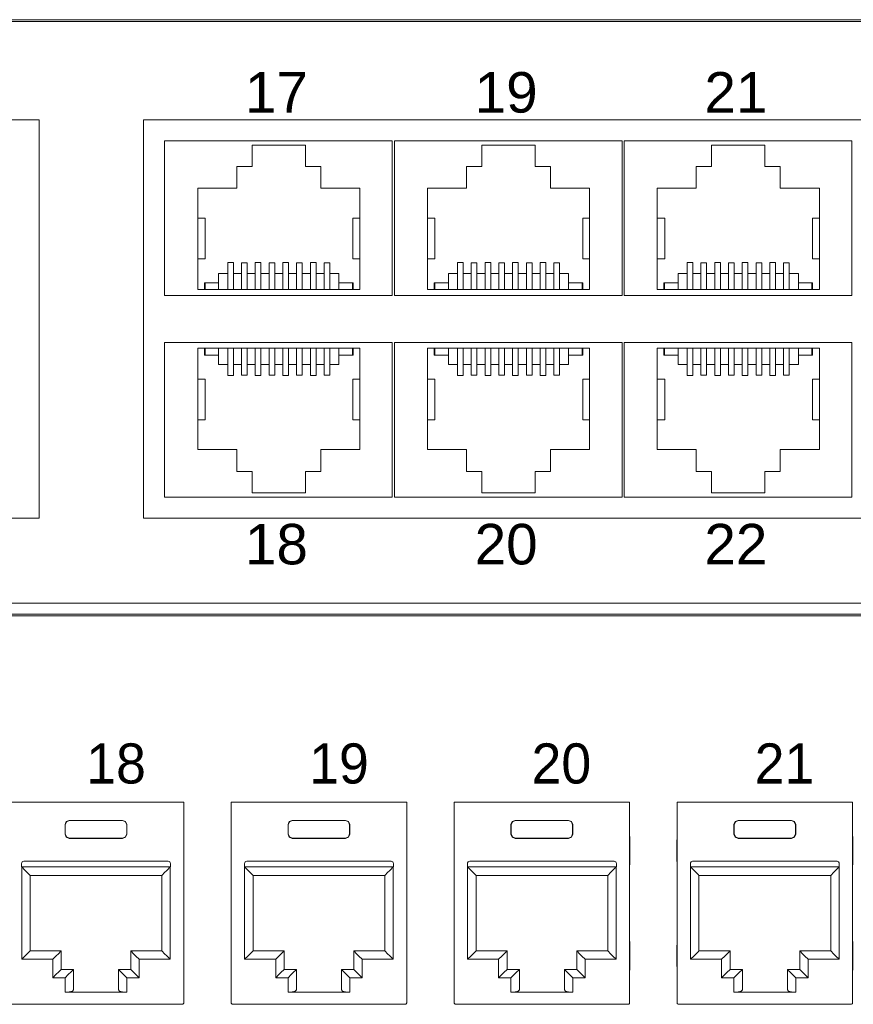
# Model space of a CAD drawing. Header units: millimetres. Extents: x 83969 to 164243, y -22860 to 4849.
# Tile 148 of 156: x 163526.72 to 163530.64, y -21356.96 to -21352.33. Entities that reach past the tile are written whole.
import ezdxf

# ---------------------------------------------------------------- set-up
doc = ezdxf.new("R2010")
doc.units = ezdxf.units.MM
doc.layers.get('0').update_dxf_attribs({"color": 251, "lineweight": 0})
doc.styles.add('_LANSTER_01', font='romans.shx')
doc.styles.add('Arial10', font='arial.ttf', dxfattribs={"height": 10})

# ---------------------------------------------------------------- blocks, each defined once
blk = doc.blocks.new('Switch 24xGE')
at = {"color": 144}
for points in [[(-306.45, 0), (0, 0), (0, 27.955), (-306.45, 27.955)], [(-135.1, 23.252), (-90, 23.252), (-90, 4.506), (-135.1, 4.506)], [(-85.1, 23.252), (-40, 23.252), (-40, 4.506), (-85.1, 4.506)]]:
    blk.add_lwpolyline(points, close=True, dxfattribs=at)
blk.add_lwpolyline([(-272.449, 27.876), (-34, 27.876), (-34, -0.079), (-272.449, -0.079)], close=True)
for points in [[(-73.4, 22.252), (-73.4, 14.981), (-84.1, 14.981), (-84.1, 22.252), (-73.4, 22.252)], [(-62.6, 22.252), (-62.6, 14.981), (-73.3, 14.981), (-73.3, 22.252), (-62.6, 22.252)], [(-51.8, 22.252), (-51.8, 14.981), (-62.5, 14.981), (-62.5, 22.252), (-51.8, 22.252)], [(-82.546, 15.259), (-82.546, 20.026), (-80.71, 20.026), (-80.71, 21.054), (-79.986, 21.054), (-79.986, 22.053), (-77.484, 22.053), (-77.484, 21.054), (-76.76, 21.054), (-76.76, 20.026), (-74.923, 20.026), (-74.923, 15.259), (-82.546, 15.259), (-82.227, 15.259), (-82.227, 15.576), (-82.196, 15.576), (-82.196, 15.259), (-82.196, 15.576), (-81.561, 15.576), (-81.561, 15.259), (-81.561, 16.021), (-81.135, 16.021), (-81.135, 15.259), (-81.135, 16.54), (-80.868, 16.54), (-80.868, 15.259), (-80.868, 16.021), (-80.487, 16.021), (-80.487, 15.259), (-80.487, 16.52), (-80.221, 16.52), (-80.221, 15.259), (-80.221, 16.021), (-79.84, 16.021), (-79.84, 15.259), (-79.84, 16.54), (-79.573, 16.54), (-79.573, 15.259), (-79.573, 16.021), (-79.192, 16.021), (-79.192, 15.259), (-79.192, 16.52), (-78.925, 16.52), (-78.925, 15.259), (-78.925, 16.021), (-78.544, 16.021), (-78.544, 15.259), (-78.544, 16.54), (-78.278, 16.54), (-78.278, 15.259), (-78.278, 16.021), (-77.897, 16.021), (-77.897, 15.259), (-77.897, 16.52), (-77.63, 16.52), (-77.63, 15.259), (-77.63, 16.021), (-77.249, 16.021), (-77.249, 15.259), (-77.249, 16.54), (-76.982, 16.54), (-76.982, 15.259), (-76.982, 16.021), (-76.601, 16.021), (-76.601, 15.259), (-76.601, 16.52), (-76.335, 16.52), (-76.335, 15.259), (-76.335, 16.021), (-75.909, 16.021), (-75.909, 15.259), (-75.909, 15.576), (-75.274, 15.576), (-75.274, 15.259), (-75.274, 15.576), (-75.242, 15.576), (-75.242, 15.259)], [(-71.746, 15.259), (-71.746, 20.026), (-69.91, 20.026), (-69.91, 21.054), (-69.186, 21.054), (-69.186, 22.053), (-66.684, 22.053), (-66.684, 21.054), (-65.96, 21.054), (-65.96, 20.026), (-64.123, 20.026), (-64.123, 15.259), (-71.746, 15.259), (-71.427, 15.259), (-71.427, 15.576), (-71.396, 15.576), (-71.396, 15.259), (-71.396, 15.576), (-70.761, 15.576), (-70.761, 15.259), (-70.761, 16.021), (-70.335, 16.021), (-70.335, 15.259), (-70.335, 16.54), (-70.068, 16.54), (-70.068, 15.259), (-70.068, 16.021), (-69.687, 16.021), (-69.687, 15.259), (-69.687, 16.52), (-69.421, 16.52), (-69.421, 15.259), (-69.421, 16.021), (-69.04, 16.021), (-69.04, 15.259), (-69.04, 16.54), (-68.773, 16.54), (-68.773, 15.259), (-68.773, 16.021), (-68.392, 16.021), (-68.392, 15.259), (-68.392, 16.52), (-68.125, 16.52), (-68.125, 15.259), (-68.125, 16.021), (-67.744, 16.021), (-67.744, 15.259), (-67.744, 16.54), (-67.478, 16.54), (-67.478, 15.259), (-67.478, 16.021), (-67.097, 16.021), (-67.097, 15.259), (-67.097, 16.52), (-66.83, 16.52), (-66.83, 15.259), (-66.83, 16.021), (-66.449, 16.021), (-66.449, 15.259), (-66.449, 16.54), (-66.182, 16.54), (-66.182, 15.259), (-66.182, 16.021), (-65.801, 16.021), (-65.801, 15.259), (-65.801, 16.52), (-65.535, 16.52), (-65.535, 15.259), (-65.535, 16.021), (-65.109, 16.021), (-65.109, 15.259), (-65.109, 15.576), (-64.474, 15.576), (-64.474, 15.259), (-64.474, 15.576), (-64.442, 15.576), (-64.442, 15.259)], [(-60.946, 15.259), (-60.946, 20.026), (-59.11, 20.026), (-59.11, 21.054), (-58.386, 21.054), (-58.386, 22.053), (-55.884, 22.053), (-55.884, 21.054), (-55.16, 21.054), (-55.16, 20.026), (-53.323, 20.026), (-53.323, 15.259), (-60.946, 15.259), (-60.627, 15.259), (-60.627, 15.576), (-60.596, 15.576), (-60.596, 15.259), (-60.596, 15.576), (-59.961, 15.576), (-59.961, 15.259), (-59.961, 16.021), (-59.535, 16.021), (-59.535, 15.259), (-59.535, 16.54), (-59.268, 16.54), (-59.268, 15.259), (-59.268, 16.021), (-58.887, 16.021), (-58.887, 15.259), (-58.887, 16.52), (-58.621, 16.52), (-58.621, 15.259), (-58.621, 16.021), (-58.24, 16.021), (-58.24, 15.259), (-58.24, 16.54), (-57.973, 16.54), (-57.973, 15.259), (-57.973, 16.021), (-57.592, 16.021), (-57.592, 15.259), (-57.592, 16.52), (-57.325, 16.52), (-57.325, 15.259), (-57.325, 16.021), (-56.944, 16.021), (-56.944, 15.259), (-56.944, 16.54), (-56.678, 16.54), (-56.678, 15.259), (-56.678, 16.021), (-56.297, 16.021), (-56.297, 15.259), (-56.297, 16.52), (-56.03, 16.52), (-56.03, 15.259), (-56.03, 16.021), (-55.649, 16.021), (-55.649, 15.259), (-55.649, 16.54), (-55.382, 16.54), (-55.382, 15.259), (-55.382, 16.021), (-55.001, 16.021), (-55.001, 15.259), (-55.001, 16.52), (-54.735, 16.52), (-54.735, 15.259), (-54.735, 16.021), (-54.309, 16.021), (-54.309, 15.259), (-54.309, 15.576), (-53.674, 15.576), (-53.674, 15.259), (-53.674, 15.576), (-53.642, 15.576), (-53.642, 15.259)], [(-82.546, 18.616), (-82.191, 18.616), (-82.191, 16.713), (-82.546, 16.713)], [(-74.923, 18.616), (-75.247, 18.616), (-75.247, 16.713), (-74.923, 16.713)], [(-71.746, 18.616), (-71.391, 18.616), (-71.391, 16.713), (-71.746, 16.713)], [(-64.123, 18.616), (-64.447, 18.616), (-64.447, 16.713), (-64.123, 16.713)], [(-60.946, 18.616), (-60.591, 18.616), (-60.591, 16.713), (-60.946, 16.713)], [(-53.323, 18.616), (-53.647, 18.616), (-53.647, 16.713), (-53.323, 16.713)], [(-73.4, 5.506), (-73.4, 12.777), (-84.1, 12.777), (-84.1, 5.506), (-73.4, 5.506)], [(-62.6, 5.506), (-62.6, 12.777), (-73.3, 12.777), (-73.3, 5.506), (-62.6, 5.506)], [(-51.8, 5.506), (-51.8, 12.777), (-62.5, 12.777), (-62.5, 5.506), (-51.8, 5.506)], [(-82.546, 12.5), (-82.546, 7.733), (-80.71, 7.733), (-80.71, 6.704), (-79.986, 6.704), (-79.986, 5.705), (-77.484, 5.705), (-77.484, 6.704), (-76.76, 6.704), (-76.76, 7.733), (-74.923, 7.733), (-74.923, 12.5), (-82.546, 12.5), (-82.227, 12.5), (-82.227, 12.182), (-82.196, 12.182), (-82.196, 12.5), (-82.196, 12.182), (-81.561, 12.182), (-81.561, 12.5), (-81.561, 11.738), (-81.135, 11.738), (-81.135, 12.5), (-81.135, 11.219), (-80.868, 11.219), (-80.868, 12.5), (-80.868, 11.738), (-80.487, 11.738), (-80.487, 12.5), (-80.487, 11.239), (-80.221, 11.239), (-80.221, 12.5), (-80.221, 11.738), (-79.84, 11.738), (-79.84, 12.5), (-79.84, 11.218), (-79.573, 11.218), (-79.573, 12.5), (-79.573, 11.738), (-79.192, 11.738), (-79.192, 12.5), (-79.192, 11.239), (-78.925, 11.239), (-78.925, 12.5), (-78.925, 11.738), (-78.544, 11.738), (-78.544, 12.5), (-78.544, 11.218), (-78.278, 11.218), (-78.278, 12.5), (-78.278, 11.738), (-77.897, 11.738), (-77.897, 12.5), (-77.897, 11.239), (-77.63, 11.239), (-77.63, 12.5), (-77.63, 11.738), (-77.249, 11.738), (-77.249, 12.5), (-77.249, 11.218), (-76.982, 11.218), (-76.982, 12.5), (-76.982, 11.738), (-76.601, 11.738), (-76.601, 12.5), (-76.601, 11.239), (-76.335, 11.239), (-76.335, 12.5), (-76.335, 11.738), (-75.909, 11.738), (-75.909, 12.5), (-75.909, 12.182), (-75.274, 12.182), (-75.274, 12.5), (-75.274, 12.182), (-75.242, 12.182), (-75.242, 12.5)], [(-71.746, 12.5), (-71.746, 7.733), (-69.91, 7.733), (-69.91, 6.704), (-69.186, 6.704), (-69.186, 5.705), (-66.684, 5.705), (-66.684, 6.704), (-65.96, 6.704), (-65.96, 7.733), (-64.123, 7.733), (-64.123, 12.5), (-71.746, 12.5), (-71.427, 12.5), (-71.427, 12.182), (-71.396, 12.182), (-71.396, 12.5), (-71.396, 12.182), (-70.761, 12.182), (-70.761, 12.5), (-70.761, 11.738), (-70.335, 11.738), (-70.335, 12.5), (-70.335, 11.219), (-70.068, 11.219), (-70.068, 12.5), (-70.068, 11.738), (-69.687, 11.738), (-69.687, 12.5), (-69.687, 11.239), (-69.421, 11.239), (-69.421, 12.5), (-69.421, 11.738), (-69.04, 11.738), (-69.04, 12.5), (-69.04, 11.218), (-68.773, 11.218), (-68.773, 12.5), (-68.773, 11.738), (-68.392, 11.738), (-68.392, 12.5), (-68.392, 11.239), (-68.125, 11.239), (-68.125, 12.5), (-68.125, 11.738), (-67.744, 11.738), (-67.744, 12.5), (-67.744, 11.218), (-67.478, 11.218), (-67.478, 12.5), (-67.478, 11.738), (-67.097, 11.738), (-67.097, 12.5), (-67.097, 11.239), (-66.83, 11.239), (-66.83, 12.5), (-66.83, 11.738), (-66.449, 11.738), (-66.449, 12.5), (-66.449, 11.218), (-66.182, 11.218), (-66.182, 12.5), (-66.182, 11.738), (-65.801, 11.738), (-65.801, 12.5), (-65.801, 11.239), (-65.535, 11.239), (-65.535, 12.5), (-65.535, 11.738), (-65.109, 11.738), (-65.109, 12.5), (-65.109, 12.182), (-64.474, 12.182), (-64.474, 12.5), (-64.474, 12.182), (-64.442, 12.182), (-64.442, 12.5)], [(-60.946, 12.5), (-60.946, 7.733), (-59.11, 7.733), (-59.11, 6.704), (-58.386, 6.704), (-58.386, 5.705), (-55.884, 5.705), (-55.884, 6.704), (-55.16, 6.704), (-55.16, 7.733), (-53.323, 7.733), (-53.323, 12.5), (-60.946, 12.5), (-60.627, 12.5), (-60.627, 12.182), (-60.596, 12.182), (-60.596, 12.5), (-60.596, 12.182), (-59.961, 12.182), (-59.961, 12.5), (-59.961, 11.738), (-59.535, 11.738), (-59.535, 12.5), (-59.535, 11.219), (-59.268, 11.219), (-59.268, 12.5), (-59.268, 11.738), (-58.887, 11.738), (-58.887, 12.5), (-58.887, 11.239), (-58.621, 11.239), (-58.621, 12.5), (-58.621, 11.738), (-58.24, 11.738), (-58.24, 12.5), (-58.24, 11.218), (-57.973, 11.218), (-57.973, 12.5), (-57.973, 11.738), (-57.592, 11.738), (-57.592, 12.5), (-57.592, 11.239), (-57.325, 11.239), (-57.325, 12.5), (-57.325, 11.738), (-56.944, 11.738), (-56.944, 12.5), (-56.944, 11.218), (-56.678, 11.218), (-56.678, 12.5), (-56.678, 11.738), (-56.297, 11.738), (-56.297, 12.5), (-56.297, 11.239), (-56.03, 11.239), (-56.03, 12.5), (-56.03, 11.738), (-55.649, 11.738), (-55.649, 12.5), (-55.649, 11.218), (-55.382, 11.218), (-55.382, 12.5), (-55.382, 11.738), (-55.001, 11.738), (-55.001, 12.5), (-55.001, 11.239), (-54.735, 11.239), (-54.735, 12.5), (-54.735, 11.738), (-54.309, 11.738), (-54.309, 12.5), (-54.309, 12.182), (-53.674, 12.182), (-53.674, 12.5), (-53.674, 12.182), (-53.642, 12.182), (-53.642, 12.5)], [(-82.546, 9.143), (-82.191, 9.143), (-82.191, 11.045), (-82.546, 11.045)], [(-74.923, 9.143), (-75.247, 9.143), (-75.247, 11.045), (-74.923, 11.045)], [(-71.746, 9.143), (-71.391, 9.143), (-71.391, 11.045), (-71.746, 11.045)], [(-64.123, 9.143), (-64.447, 9.143), (-64.447, 11.045), (-64.123, 11.045)], [(-60.946, 9.143), (-60.591, 9.143), (-60.591, 11.045), (-60.946, 11.045)], [(-53.323, 9.143), (-53.647, 9.143), (-53.647, 11.045), (-53.323, 11.045)]]:
    blk.add_lwpolyline(points, dxfattribs=at)
at = {"color": 144, "style": 'Arial10'}
for s, p in [('17', (-80.326, 23.585)), ('19', (-69.526, 23.585)), ('21', (-58.726, 23.585)), ('18', (-80.326, 2.337)), ('20', (-69.526, 2.337)), ('22', (-58.726, 2.337))]:
    blk.add_text(s, height=1.905, dxfattribs=at).set_placement(p)
blk = doc.blocks.new('Panel modularny_24_port_1U')
at = {"color": 0}
blk.add_line((48.895, 4.445), (0, 4.445), dxfattribs=at)
at = {"color": 0, "linetype": 'Continuous'}
for p, q in [((35.7322, 2.9564), (34.4791, 2.9564)), ((35.7396, 2.9564), (35.7322, 2.9564)), ((35.7427, 2.9564), (35.7396, 2.9564)), ((35.7616, 2.9564), (35.7427, 2.9564)), ((35.7616, 2.9564), (35.7616, 1.4553)), ((36.1165, 2.9564), (36.1354, 2.9564)), ((36.1165, 2.9564), (36.1165, 1.4553)), ((36.1354, 2.9564), (36.1386, 2.9564)), ((36.1386, 2.9564), (36.1459, 2.9564)), ((37.3991, 2.9564), (36.1459, 2.9564)), ((37.4064, 2.9564), (37.3991, 2.9564)), ((37.4096, 2.9564), (37.4064, 2.9564)), ((37.4285, 2.9564), (37.4096, 2.9564)), ((37.4285, 2.9564), (37.4285, 1.4553)), ((37.7834, 2.9564), (37.8023, 2.9564)), ((37.7834, 2.9564), (37.7834, 1.4553)), ((37.8023, 2.9564), (37.8054, 2.9564)), ((37.8054, 2.9564), (37.8128, 2.9564)), ((39.066, 2.9564), (37.8128, 2.9564)), ((39.0733, 2.9564), (39.066, 2.9564)), ((39.0765, 2.9564), (39.0733, 2.9564)), ((39.0954, 2.9564), (39.0765, 2.9564)), ((39.0954, 2.9564), (39.0954, 1.4553)), ((39.4503, 2.9564), (39.4692, 2.9564)), ((39.4503, 2.9564), (39.4503, 1.4553)), ((39.4692, 2.9564), (39.4723, 2.9564)), ((39.4723, 2.9564), (39.4797, 2.9564)), ((40.7328, 2.9564), (39.4797, 2.9564)), ((40.7402, 2.9564), (40.7328, 2.9564)), ((40.7433, 2.9564), (40.7402, 2.9564)), ((40.7622, 2.9564), (40.7433, 2.9564)), ((40.7622, 2.9564), (40.7622, 1.4553)), ((34.8746, 2.7884), (34.8838, 2.8107)), ((34.8853, 2.8092), (34.8761, 2.7869)), ((34.8838, 2.8107), (34.9061, 2.8199)), ((34.9076, 2.8184), (34.8853, 2.8092)), ((34.9061, 2.8199), (35.3051, 2.8199)), ((34.9061, 2.8199), (34.9076, 2.8184)), ((35.3037, 2.8184), (34.9076, 2.8184)), ((35.3051, 2.8199), (35.3037, 2.8184)), ((35.3037, 2.8184), (35.326, 2.8092)), ((35.3274, 2.8107), (35.3051, 2.8199)), ((35.326, 2.8092), (35.3352, 2.7869)), ((35.3366, 2.7884), (35.3274, 2.8107)), ((36.5415, 2.7884), (36.5507, 2.8107)), ((36.5522, 2.8092), (36.543, 2.7869)), ((36.5507, 2.8107), (36.573, 2.8199)), ((36.5745, 2.8184), (36.5522, 2.8092)), ((36.573, 2.8199), (36.972, 2.8199)), ((36.573, 2.8199), (36.5745, 2.8184)), ((36.9706, 2.8184), (36.5745, 2.8184)), ((36.972, 2.8199), (36.9706, 2.8184)), ((36.9706, 2.8184), (36.9928, 2.8092)), ((36.9943, 2.8107), (36.972, 2.8199)), ((36.9928, 2.8092), (37.0021, 2.7869)), ((37.0035, 2.7884), (36.9943, 2.8107)), ((38.2084, 2.7884), (38.2176, 2.8107)), ((38.2191, 2.8092), (38.2098, 2.7869)), ((38.2176, 2.8107), (38.2399, 2.8199)), ((38.2413, 2.8184), (38.2191, 2.8092)), ((38.2399, 2.8199), (38.6389, 2.8199)), ((38.2399, 2.8199), (38.2413, 2.8184)), ((38.6374, 2.8184), (38.2413, 2.8184)), ((38.6389, 2.8199), (38.6374, 2.8184)), ((38.6374, 2.8184), (38.6597, 2.8092)), ((38.6612, 2.8107), (38.6389, 2.8199)), ((38.6597, 2.8092), (38.6689, 2.7869)), ((38.6704, 2.7884), (38.6612, 2.8107)), ((39.8752, 2.7884), (39.8845, 2.8107)), ((39.8859, 2.8092), (39.8767, 2.7869)), ((39.8845, 2.8107), (39.9067, 2.8199)), ((39.9082, 2.8184), (39.8859, 2.8092)), ((39.9067, 2.8199), (40.3058, 2.8199)), ((39.9067, 2.8199), (39.9082, 2.8184)), ((40.3043, 2.8184), (39.9082, 2.8184)), ((40.3058, 2.8199), (40.3043, 2.8184)), ((40.3043, 2.8184), (40.3266, 2.8092)), ((40.328, 2.8107), (40.3058, 2.8199)), ((40.3266, 2.8092), (40.3358, 2.7869)), ((40.3373, 2.7884), (40.328, 2.8107)), ((34.8746, 2.717), (34.8746, 2.7884)), ((34.8761, 2.7869), (34.8746, 2.7884)), ((34.8761, 2.7184), (34.8761, 2.7869)), ((35.3352, 2.7869), (35.3366, 2.7884)), ((35.3352, 2.7184), (35.3352, 2.7869)), ((35.3366, 2.717), (35.3366, 2.7884)), ((36.5415, 2.717), (36.5415, 2.7884)), ((36.543, 2.7869), (36.5415, 2.7884)), ((36.543, 2.7184), (36.543, 2.7869)), ((37.0021, 2.7869), (37.0035, 2.7884)), ((37.0021, 2.7184), (37.0021, 2.7869)), ((37.0035, 2.717), (37.0035, 2.7884)), ((38.2084, 2.717), (38.2084, 2.7884)), ((38.2098, 2.7869), (38.2084, 2.7884)), ((38.2098, 2.7184), (38.2098, 2.7869)), ((38.6689, 2.7869), (38.6704, 2.7884)), ((38.6689, 2.7184), (38.6689, 2.7869)), ((38.6704, 2.717), (38.6704, 2.7884)), ((39.8752, 2.717), (39.8752, 2.7884)), ((39.8767, 2.7869), (39.8752, 2.7884)), ((39.8767, 2.7184), (39.8767, 2.7869)), ((40.3358, 2.7869), (40.3373, 2.7884)), ((40.3358, 2.7184), (40.3358, 2.7869)), ((40.3373, 2.717), (40.3373, 2.7884)), ((34.8761, 2.7184), (34.8746, 2.717)), ((34.8838, 2.6947), (34.8746, 2.717)), ((34.8761, 2.7184), (34.8853, 2.6962)), ((34.9061, 2.6855), (34.8838, 2.6947)), ((34.8853, 2.6962), (34.9076, 2.687)), ((34.9076, 2.687), (34.9061, 2.6855)), ((34.9061, 2.6855), (35.3051, 2.6855)), ((35.3037, 2.687), (34.9076, 2.687)), ((35.326, 2.6962), (35.3037, 2.687)), ((35.3037, 2.687), (35.3051, 2.6855)), ((35.3051, 2.6855), (35.3274, 2.6947)), ((35.3352, 2.7184), (35.326, 2.6962)), ((35.3274, 2.6947), (35.3366, 2.717)), ((35.3352, 2.7184), (35.3366, 2.717)), ((35.7623, 2.6904), (35.7616, 2.7126)), ((35.7625, 2.662), (35.7623, 2.6904)), ((35.7625, 2.662), (35.7625, 2.5255)), ((36.1159, 2.6904), (36.1156, 2.662)), ((36.1156, 2.662), (36.1156, 2.5255)), ((36.1165, 2.7126), (36.1159, 2.6904)), ((36.543, 2.7184), (36.5415, 2.717)), ((36.5507, 2.6947), (36.5415, 2.717)), ((36.543, 2.7184), (36.5522, 2.6962)), ((36.573, 2.6855), (36.5507, 2.6947)), ((36.5522, 2.6962), (36.5745, 2.687)), ((36.5745, 2.687), (36.573, 2.6855)), ((36.573, 2.6855), (36.972, 2.6855)), ((36.9706, 2.687), (36.5745, 2.687)), ((36.9928, 2.6962), (36.9706, 2.687)), ((36.9706, 2.687), (36.972, 2.6855)), ((36.972, 2.6855), (36.9943, 2.6947)), ((37.0021, 2.7184), (36.9928, 2.6962)), ((36.9943, 2.6947), (37.0035, 2.717)), ((37.0021, 2.7184), (37.0035, 2.717)), ((37.4291, 2.6904), (37.4285, 2.7126)), ((37.4294, 2.662), (37.4291, 2.6904)), ((37.4294, 2.662), (37.4294, 2.5255)), ((37.7827, 2.6904), (37.7825, 2.662)), ((37.7825, 2.662), (37.7825, 2.5255)), ((37.7834, 2.7126), (37.7827, 2.6904)), ((38.2098, 2.7184), (38.2084, 2.717)), ((38.2176, 2.6947), (38.2084, 2.717)), ((38.2098, 2.7184), (38.2191, 2.6962)), ((38.2399, 2.6855), (38.2176, 2.6947)), ((38.2191, 2.6962), (38.2413, 2.687)), ((38.2413, 2.687), (38.2399, 2.6855)), ((38.2399, 2.6855), (38.6389, 2.6855)), ((38.6374, 2.687), (38.2413, 2.687)), ((38.6597, 2.6962), (38.6374, 2.687)), ((38.6374, 2.687), (38.6389, 2.6855)), ((38.6389, 2.6855), (38.6612, 2.6947)), ((38.6689, 2.7184), (38.6597, 2.6962)), ((38.6612, 2.6947), (38.6704, 2.717)), ((38.6689, 2.7184), (38.6704, 2.717)), ((39.096, 2.6904), (39.0954, 2.7126)), ((39.0963, 2.662), (39.096, 2.6904)), ((39.0963, 2.662), (39.0963, 2.5255)), ((39.4496, 2.6904), (39.4494, 2.662)), ((39.4494, 2.662), (39.4494, 2.5255)), ((39.4503, 2.7126), (39.4496, 2.6904)), ((39.8767, 2.7184), (39.8752, 2.717)), ((39.8845, 2.6947), (39.8752, 2.717)), ((39.8767, 2.7184), (39.8859, 2.6962)), ((39.9067, 2.6855), (39.8845, 2.6947)), ((39.8859, 2.6962), (39.9082, 2.687)), ((39.9082, 2.687), (39.9067, 2.6855)), ((39.9067, 2.6855), (40.3058, 2.6855)), ((40.3043, 2.687), (39.9082, 2.687)), ((40.3266, 2.6962), (40.3043, 2.687)), ((40.3043, 2.687), (40.3058, 2.6855)), ((40.3058, 2.6855), (40.328, 2.6947)), ((40.3358, 2.7184), (40.3266, 2.6962)), ((40.328, 2.6947), (40.3373, 2.717)), ((40.3358, 2.7184), (40.3373, 2.717)), ((40.7629, 2.6904), (40.7622, 2.7126)), ((40.7631, 2.662), (40.7629, 2.6904)), ((40.7631, 2.662), (40.7631, 2.5255)), ((35.6454, 2.5141), (34.5659, 2.5141)), ((35.7623, 2.4971), (35.7625, 2.5255)), ((36.1156, 2.5255), (36.1159, 2.4971)), ((37.3122, 2.5141), (36.2328, 2.5141)), ((37.4291, 2.4971), (37.4294, 2.5255)), ((37.7825, 2.5255), (37.7827, 2.4971)), ((38.9791, 2.5141), (37.8997, 2.5141)), ((39.096, 2.4971), (39.0963, 2.5255)), ((39.4494, 2.5255), (39.4496, 2.4971)), ((40.646, 2.5141), (39.5665, 2.5141)), ((40.7629, 2.4971), (40.7631, 2.5255)), ((34.5491, 2.4973), (34.5491, 2.4721)), ((35.6622, 2.4721), (34.5491, 2.4721)), ((34.5502, 2.4721), (34.5743, 2.4479)), ((34.5502, 1.7811), (34.5502, 2.4721)), ((34.5743, 2.4479), (34.5947, 2.4275)), ((35.637, 2.4479), (35.6166, 2.4275)), ((35.6611, 2.4721), (35.637, 2.4479)), ((35.6611, 1.7811), (35.6611, 2.4721)), ((35.6622, 2.4973), (35.6622, 2.4721)), ((35.7616, 2.4749), (35.7623, 2.4971)), ((36.1159, 2.4971), (36.1165, 2.4749)), ((36.216, 2.4973), (36.216, 2.4721)), ((37.329, 2.4721), (36.216, 2.4721)), ((36.217, 2.4721), (36.2411, 2.4479)), ((36.217, 1.7811), (36.217, 2.4721)), ((36.2411, 2.4479), (36.2616, 2.4275)), ((37.3039, 2.4479), (37.2834, 2.4275)), ((37.328, 2.4721), (37.3039, 2.4479)), ((37.328, 1.7811), (37.328, 2.4721)), ((37.329, 2.4973), (37.329, 2.4721)), ((37.4285, 2.4749), (37.4291, 2.4971)), ((37.7827, 2.4971), (37.7834, 2.4749)), ((37.8829, 2.4973), (37.8829, 2.4721)), ((38.9959, 2.4721), (37.8829, 2.4721)), ((37.8839, 2.4721), (37.908, 2.4479)), ((37.8839, 1.7811), (37.8839, 2.4721)), ((37.908, 2.4479), (37.9285, 2.4275)), ((38.9707, 2.4479), (38.9503, 2.4275)), ((38.9949, 2.4721), (38.9707, 2.4479)), ((38.9949, 1.7811), (38.9949, 2.4721)), ((38.9959, 2.4973), (38.9959, 2.4721)), ((39.0954, 2.4749), (39.096, 2.4971)), ((39.4496, 2.4971), (39.4503, 2.4749)), ((39.5497, 2.4973), (39.5497, 2.4721)), ((40.6628, 2.4721), (39.5497, 2.4721)), ((39.5508, 2.4721), (39.5749, 2.4479)), ((39.5508, 1.7811), (39.5508, 2.4721)), ((39.5749, 2.4479), (39.5953, 2.4275)), ((40.6376, 2.4479), (40.6172, 2.4275)), ((40.6617, 2.4721), (40.6376, 2.4479)), ((40.6617, 1.7811), (40.6617, 2.4721)), ((40.6628, 2.4973), (40.6628, 2.4721)), ((40.7622, 2.4749), (40.7629, 2.4971)), ((34.5947, 2.4275), (34.6084, 2.4138)), ((34.6084, 2.4138), (34.6132, 2.4091)), ((34.6132, 2.4091), (34.6132, 1.8441)), ((34.6132, 2.4091), (35.5981, 2.4091)), ((35.6029, 2.4138), (35.5981, 2.4091)), ((35.5981, 2.4091), (35.5981, 1.8441)), ((35.6166, 2.4275), (35.6029, 2.4138)), ((36.2616, 2.4275), (36.2752, 2.4138)), ((36.2752, 2.4138), (36.28, 2.4091)), ((36.28, 2.4091), (36.28, 1.8441)), ((36.28, 2.4091), (37.265, 2.4091)), ((37.2698, 2.4138), (37.265, 2.4091)), ((37.265, 2.4091), (37.265, 1.8441)), ((37.2834, 2.4275), (37.2698, 2.4138)), ((37.9285, 2.4275), (37.9421, 2.4138)), ((37.9421, 2.4138), (37.9469, 2.4091)), ((37.9469, 2.4091), (37.9469, 1.8441)), ((37.9469, 2.4091), (38.9319, 2.4091)), ((38.9367, 2.4138), (38.9319, 2.4091)), ((38.9319, 2.4091), (38.9319, 1.8441)), ((38.9503, 2.4275), (38.9367, 2.4138)), ((39.5953, 2.4275), (39.609, 2.4138)), ((39.609, 2.4138), (39.6138, 2.4091)), ((39.6138, 2.4091), (39.6138, 1.8441)), ((39.6138, 2.4091), (40.5987, 2.4091)), ((40.6035, 2.4138), (40.5987, 2.4091)), ((40.5987, 2.4091), (40.5987, 1.8441)), ((40.6172, 2.4275), (40.6035, 2.4138)), ((35.7623, 1.9036), (35.7616, 1.9259)), ((36.1165, 1.9259), (36.1159, 1.9036)), ((37.4291, 1.9036), (37.4285, 1.9259)), ((37.7834, 1.9259), (37.7827, 1.9036)), ((39.096, 1.9036), (39.0954, 1.9259)), ((39.4503, 1.9259), (39.4496, 1.9036)), ((40.7629, 1.9036), (40.7622, 1.9259)), ((34.6132, 1.8441), (34.6084, 1.8393)), ((34.8452, 1.8441), (34.6132, 1.8441)), ((34.8452, 1.8441), (34.8404, 1.8393)), ((34.8452, 1.7055), (34.8452, 1.8441)), ((35.366, 1.7055), (35.366, 1.8441)), ((35.366, 1.8441), (35.5981, 1.8441)), ((35.366, 1.8441), (35.3708, 1.8393)), ((35.5981, 1.8441), (35.6029, 1.8393)), ((35.7625, 1.8752), (35.7623, 1.9036)), ((35.7625, 1.8752), (35.7625, 1.7387)), ((36.1159, 1.9036), (36.1156, 1.8752)), ((36.1156, 1.8752), (36.1156, 1.7387)), ((36.28, 1.8441), (36.2752, 1.8393)), ((36.5121, 1.8441), (36.28, 1.8441)), ((36.5121, 1.8441), (36.5073, 1.8393)), ((36.5121, 1.7055), (36.5121, 1.8441)), ((37.0329, 1.7055), (37.0329, 1.8441)), ((37.0329, 1.8441), (37.265, 1.8441)), ((37.0329, 1.8441), (37.0377, 1.8393)), ((37.265, 1.8441), (37.2698, 1.8393)), ((37.4294, 1.8752), (37.4291, 1.9036)), ((37.4294, 1.8752), (37.4294, 1.7387)), ((37.7827, 1.9036), (37.7825, 1.8752)), ((37.7825, 1.8752), (37.7825, 1.7387)), ((37.9469, 1.8441), (37.9421, 1.8393)), ((38.179, 1.8441), (37.9469, 1.8441)), ((38.179, 1.8441), (38.1742, 1.8393)), ((38.179, 1.7055), (38.179, 1.8441)), ((38.6998, 1.7055), (38.6998, 1.8441)), ((38.6998, 1.8441), (38.9319, 1.8441)), ((38.6998, 1.8441), (38.7046, 1.8393)), ((38.9319, 1.8441), (38.9367, 1.8393)), ((39.0963, 1.8752), (39.096, 1.9036)), ((39.0963, 1.8752), (39.0963, 1.7387)), ((39.4496, 1.9036), (39.4494, 1.8752)), ((39.4494, 1.8752), (39.4494, 1.7387)), ((39.6138, 1.8441), (39.609, 1.8393)), ((39.8458, 1.8441), (39.6138, 1.8441)), ((39.8458, 1.8441), (39.841, 1.8393)), ((39.8458, 1.7055), (39.8458, 1.8441)), ((40.3667, 1.7055), (40.3667, 1.8441)), ((40.3667, 1.8441), (40.5987, 1.8441)), ((40.3667, 1.8441), (40.3715, 1.8393)), ((40.5987, 1.8441), (40.6035, 1.8393)), ((40.7631, 1.8752), (40.7629, 1.9036)), ((40.7631, 1.8752), (40.7631, 1.7387)), ((34.5743, 1.8052), (34.5502, 1.7811)), ((34.5502, 1.7811), (34.7822, 1.7811)), ((34.5947, 1.8257), (34.5743, 1.8052)), ((34.6084, 1.8393), (34.5947, 1.8257)), ((34.8063, 1.8052), (34.7822, 1.7811)), ((34.7822, 1.7811), (34.7822, 1.6425)), ((34.8268, 1.8257), (34.8063, 1.8052)), ((34.8404, 1.8393), (34.8268, 1.8257)), ((35.3708, 1.8393), (35.3845, 1.8257)), ((35.3845, 1.8257), (35.4049, 1.8052)), ((35.4049, 1.8052), (35.429, 1.7811)), ((35.6611, 1.7811), (35.429, 1.7811)), ((35.429, 1.7811), (35.429, 1.6425)), ((35.6029, 1.8393), (35.6166, 1.8257)), ((35.6166, 1.8257), (35.637, 1.8052)), ((35.637, 1.8052), (35.6611, 1.7811)), ((36.2411, 1.8052), (36.217, 1.7811)), ((36.217, 1.7811), (36.4491, 1.7811)), ((36.2616, 1.8257), (36.2411, 1.8052)), ((36.2752, 1.8393), (36.2616, 1.8257)), ((36.4732, 1.8052), (36.4491, 1.7811)), ((36.4491, 1.7811), (36.4491, 1.6425)), ((36.4936, 1.8257), (36.4732, 1.8052)), ((36.5073, 1.8393), (36.4936, 1.8257)), ((37.0377, 1.8393), (37.0514, 1.8257)), ((37.0514, 1.8257), (37.0718, 1.8052)), ((37.0718, 1.8052), (37.0959, 1.7811)), ((37.328, 1.7811), (37.0959, 1.7811)), ((37.0959, 1.7811), (37.0959, 1.6425)), ((37.2698, 1.8393), (37.2834, 1.8257)), ((37.2834, 1.8257), (37.3039, 1.8052)), ((37.3039, 1.8052), (37.328, 1.7811)), ((37.908, 1.8052), (37.8839, 1.7811)), ((37.8839, 1.7811), (38.116, 1.7811)), ((37.9285, 1.8257), (37.908, 1.8052)), ((37.9421, 1.8393), (37.9285, 1.8257)), ((38.1401, 1.8052), (38.116, 1.7811)), ((38.116, 1.7811), (38.116, 1.6425)), ((38.1605, 1.8257), (38.1401, 1.8052)), ((38.1742, 1.8393), (38.1605, 1.8257)), ((38.7046, 1.8393), (38.7182, 1.8257)), ((38.7182, 1.8257), (38.7387, 1.8052)), ((38.7387, 1.8052), (38.7628, 1.7811)), ((38.9949, 1.7811), (38.7628, 1.7811)), ((38.7628, 1.7811), (38.7628, 1.6425)), ((38.9367, 1.8393), (38.9503, 1.8257)), ((38.9503, 1.8257), (38.9707, 1.8052)), ((38.9707, 1.8052), (38.9949, 1.7811)), ((39.5749, 1.8052), (39.5508, 1.7811)), ((39.5508, 1.7811), (39.7828, 1.7811)), ((39.5953, 1.8257), (39.5749, 1.8052)), ((39.609, 1.8393), (39.5953, 1.8257)), ((39.807, 1.8052), (39.7828, 1.7811)), ((39.7828, 1.7811), (39.7828, 1.6425)), ((39.8274, 1.8257), (39.807, 1.8052)), ((39.841, 1.8393), (39.8274, 1.8257)), ((40.3715, 1.8393), (40.3851, 1.8257)), ((40.3851, 1.8257), (40.4056, 1.8052)), ((40.4056, 1.8052), (40.4297, 1.7811)), ((40.6617, 1.7811), (40.4297, 1.7811)), ((40.4297, 1.7811), (40.4297, 1.6425)), ((40.6035, 1.8393), (40.6172, 1.8257)), ((40.6172, 1.8257), (40.6376, 1.8052)), ((40.6376, 1.8052), (40.6617, 1.7811)), ((34.8268, 1.6871), (34.8404, 1.7007)), ((34.8404, 1.7007), (34.8452, 1.7055)), ((34.9376, 1.7055), (34.8452, 1.7055)), ((34.9192, 1.6871), (34.9328, 1.7007)), ((34.9328, 1.7007), (34.9376, 1.7055)), ((34.9376, 1.7055), (34.9376, 1.5517)), ((35.2736, 1.7055), (35.366, 1.7055)), ((35.2736, 1.7055), (35.2736, 1.5517)), ((35.2784, 1.7007), (35.2736, 1.7055)), ((35.2921, 1.6871), (35.2784, 1.7007)), ((35.3708, 1.7007), (35.366, 1.7055)), ((35.3845, 1.6871), (35.3708, 1.7007)), ((35.7616, 1.6881), (35.7623, 1.7104)), ((35.7623, 1.7104), (35.7625, 1.7387)), ((36.1156, 1.7387), (36.1159, 1.7104)), ((36.1159, 1.7104), (36.1165, 1.6881)), ((36.4936, 1.6871), (36.5073, 1.7007)), ((36.5073, 1.7007), (36.5121, 1.7055)), ((36.6045, 1.7055), (36.5121, 1.7055)), ((36.586, 1.6871), (36.5997, 1.7007)), ((36.5997, 1.7007), (36.6045, 1.7055)), ((36.6045, 1.7055), (36.6045, 1.5517)), ((36.9405, 1.7055), (37.0329, 1.7055)), ((36.9405, 1.7055), (36.9405, 1.5517)), ((36.9453, 1.7007), (36.9405, 1.7055)), ((36.959, 1.6871), (36.9453, 1.7007)), ((37.0377, 1.7007), (37.0329, 1.7055)), ((37.0514, 1.6871), (37.0377, 1.7007)), ((37.4285, 1.6881), (37.4291, 1.7104)), ((37.4291, 1.7104), (37.4294, 1.7387)), ((37.7825, 1.7387), (37.7827, 1.7104)), ((37.7827, 1.7104), (37.7834, 1.6881)), ((38.1605, 1.6871), (38.1742, 1.7007)), ((38.1742, 1.7007), (38.179, 1.7055)), ((38.2714, 1.7055), (38.179, 1.7055)), ((38.2529, 1.6871), (38.2666, 1.7007)), ((38.2666, 1.7007), (38.2714, 1.7055)), ((38.2714, 1.7055), (38.2714, 1.5517)), ((38.6074, 1.7055), (38.6998, 1.7055)), ((38.6074, 1.7055), (38.6074, 1.5517)), ((38.6122, 1.7007), (38.6074, 1.7055)), ((38.6258, 1.6871), (38.6122, 1.7007)), ((38.7046, 1.7007), (38.6998, 1.7055)), ((38.7182, 1.6871), (38.7046, 1.7007)), ((39.0954, 1.6881), (39.096, 1.7104)), ((39.096, 1.7104), (39.0963, 1.7387)), ((39.4494, 1.7387), (39.4496, 1.7104)), ((39.4496, 1.7104), (39.4503, 1.6881)), ((39.8274, 1.6871), (39.841, 1.7007)), ((39.841, 1.7007), (39.8458, 1.7055)), ((39.9382, 1.7055), (39.8458, 1.7055)), ((39.9198, 1.6871), (39.9335, 1.7007)), ((39.9335, 1.7007), (39.9382, 1.7055)), ((39.9382, 1.7055), (39.9382, 1.5517)), ((40.2743, 1.7055), (40.3667, 1.7055)), ((40.2743, 1.7055), (40.2743, 1.5517)), ((40.2791, 1.7007), (40.2743, 1.7055)), ((40.2927, 1.6871), (40.2791, 1.7007)), ((40.3715, 1.7007), (40.3667, 1.7055)), ((40.3851, 1.6871), (40.3715, 1.7007)), ((40.7622, 1.6881), (40.7629, 1.7104)), ((40.7629, 1.7104), (40.7631, 1.7387)), ((34.7822, 1.6425), (34.8063, 1.6666)), ((34.7822, 1.6425), (34.8746, 1.6425)), ((34.8063, 1.6666), (34.8268, 1.6871)), ((34.8746, 1.6425), (34.8987, 1.6666)), ((34.8746, 1.5349), (34.8746, 1.6425)), ((34.8987, 1.6666), (34.9192, 1.6871)), ((35.3125, 1.6666), (35.2921, 1.6871)), ((35.3366, 1.6425), (35.3125, 1.6666)), ((35.429, 1.6425), (35.3366, 1.6425)), ((35.3366, 1.5349), (35.3366, 1.6425)), ((35.4049, 1.6666), (35.3845, 1.6871)), ((35.429, 1.6425), (35.4049, 1.6666)), ((36.4491, 1.6425), (36.4732, 1.6666)), ((36.4491, 1.6425), (36.5415, 1.6425)), ((36.4732, 1.6666), (36.4936, 1.6871)), ((36.5415, 1.6425), (36.5656, 1.6666)), ((36.5415, 1.5349), (36.5415, 1.6425)), ((36.5656, 1.6666), (36.586, 1.6871)), ((36.9794, 1.6666), (36.959, 1.6871)), ((37.0035, 1.6425), (36.9794, 1.6666)), ((37.0959, 1.6425), (37.0035, 1.6425)), ((37.0035, 1.5349), (37.0035, 1.6425)), ((37.0718, 1.6666), (37.0514, 1.6871)), ((37.0959, 1.6425), (37.0718, 1.6666)), ((38.116, 1.6425), (38.1401, 1.6666)), ((38.116, 1.6425), (38.2084, 1.6425)), ((38.1401, 1.6666), (38.1605, 1.6871)), ((38.2084, 1.6425), (38.2325, 1.6666)), ((38.2084, 1.5349), (38.2084, 1.6425)), ((38.2325, 1.6666), (38.2529, 1.6871)), ((38.6463, 1.6666), (38.6258, 1.6871)), ((38.6704, 1.6425), (38.6463, 1.6666)), ((38.7628, 1.6425), (38.6704, 1.6425)), ((38.6704, 1.5349), (38.6704, 1.6425)), ((38.7387, 1.6666), (38.7182, 1.6871)), ((38.7628, 1.6425), (38.7387, 1.6666)), ((39.7828, 1.6425), (39.807, 1.6666)), ((39.7828, 1.6425), (39.8752, 1.6425)), ((39.807, 1.6666), (39.8274, 1.6871)), ((39.8752, 1.6425), (39.8994, 1.6666)), ((39.8752, 1.5349), (39.8752, 1.6425)), ((39.8994, 1.6666), (39.9198, 1.6871)), ((40.3132, 1.6666), (40.2927, 1.6871)), ((40.3373, 1.6425), (40.3132, 1.6666)), ((40.4297, 1.6425), (40.3373, 1.6425)), ((40.3373, 1.5349), (40.3373, 1.6425)), ((40.4056, 1.6666), (40.3851, 1.6871)), ((40.4297, 1.6425), (40.4056, 1.6666)), ((34.9376, 1.5517), (34.9292, 1.5433)), ((35.2736, 1.5517), (35.2821, 1.5433)), ((36.6045, 1.5517), (36.5961, 1.5433)), ((36.9405, 1.5517), (36.949, 1.5433)), ((38.2714, 1.5517), (38.2629, 1.5433)), ((38.6074, 1.5517), (38.6158, 1.5433)), ((39.9382, 1.5517), (39.9298, 1.5433)), ((40.2743, 1.5517), (40.2827, 1.5433)), ((34.9061, 1.5371), (34.8746, 1.5349)), ((35.3366, 1.5349), (34.8746, 1.5349)), ((34.9292, 1.5433), (34.9061, 1.5371)), ((35.2821, 1.5433), (35.3051, 1.5371)), ((35.3051, 1.5371), (35.3366, 1.5349)), ((36.573, 1.5371), (36.5415, 1.5349)), ((37.0035, 1.5349), (36.5415, 1.5349)), ((36.5961, 1.5433), (36.573, 1.5371)), ((36.949, 1.5433), (36.972, 1.5371)), ((36.972, 1.5371), (37.0035, 1.5349)), ((38.2399, 1.5371), (38.2084, 1.5349)), ((38.6704, 1.5349), (38.2084, 1.5349)), ((38.2629, 1.5433), (38.2399, 1.5371)), ((38.6158, 1.5433), (38.6389, 1.5371)), ((38.6389, 1.5371), (38.6704, 1.5349)), ((39.9067, 1.5371), (39.8752, 1.5349)), ((40.3373, 1.5349), (39.8752, 1.5349)), ((39.9298, 1.5433), (39.9067, 1.5371)), ((40.2827, 1.5433), (40.3058, 1.5371)), ((40.3058, 1.5371), (40.3373, 1.5349)), ((34.4602, 1.4446), (35.7511, 1.4446)), ((35.7546, 1.4452), (35.7511, 1.4446)), ((35.7511, 1.4446), (35.7511, 1.4446)), ((35.7576, 1.4469), (35.7546, 1.4452)), ((35.76, 1.4495), (35.7576, 1.4469)), ((35.7613, 1.4528), (35.76, 1.4495)), ((35.7615, 1.4541), (35.7613, 1.4528)), ((35.7616, 1.4548), (35.7615, 1.4541)), ((35.7616, 1.4551), (35.7616, 1.4553)), ((35.7616, 1.4551), (35.7616, 1.4548)), ((36.1165, 1.4551), (36.1165, 1.4553)), ((36.1165, 1.4551), (36.1165, 1.4548)), ((36.1165, 1.4548), (36.1166, 1.4541)), ((36.1166, 1.4541), (36.1168, 1.4528)), ((36.1168, 1.4528), (36.1182, 1.4495)), ((36.1182, 1.4495), (36.1205, 1.4469)), ((36.1205, 1.4469), (36.1236, 1.4452)), ((36.1236, 1.4452), (36.127, 1.4446)), ((36.127, 1.4446), (36.127, 1.4446)), ((36.127, 1.4446), (37.418, 1.4446)), ((37.4214, 1.4452), (37.418, 1.4446)), ((37.418, 1.4446), (37.418, 1.4446)), ((37.4245, 1.4469), (37.4214, 1.4452)), ((37.4269, 1.4495), (37.4245, 1.4469)), ((37.4282, 1.4528), (37.4269, 1.4495)), ((37.4284, 1.4541), (37.4282, 1.4528)), ((37.4285, 1.4548), (37.4284, 1.4541)), ((37.4285, 1.4551), (37.4285, 1.4553)), ((37.4285, 1.4551), (37.4285, 1.4548)), ((37.7834, 1.4551), (37.7834, 1.4553)), ((37.7834, 1.4551), (37.7834, 1.4548)), ((37.7834, 1.4548), (37.7835, 1.4541)), ((37.7835, 1.4541), (37.7837, 1.4528)), ((37.7837, 1.4528), (37.785, 1.4495)), ((37.785, 1.4495), (37.7874, 1.4469)), ((37.7874, 1.4469), (37.7904, 1.4452)), ((37.7904, 1.4452), (37.7939, 1.4446)), ((37.7939, 1.4446), (37.7939, 1.4446)), ((37.7939, 1.4446), (39.0849, 1.4446)), ((39.0883, 1.4452), (39.0849, 1.4446)), ((39.0849, 1.4446), (39.0849, 1.4446)), ((39.0914, 1.4469), (39.0883, 1.4452)), ((39.0937, 1.4495), (39.0914, 1.4469)), ((39.0951, 1.4528), (39.0937, 1.4495)), ((39.0953, 1.4541), (39.0951, 1.4528)), ((39.0954, 1.4548), (39.0953, 1.4541)), ((39.0954, 1.4551), (39.0954, 1.4553)), ((39.0954, 1.4551), (39.0954, 1.4548)), ((39.4503, 1.4551), (39.4503, 1.4553)), ((39.4503, 1.4551), (39.4503, 1.4548)), ((39.4503, 1.4548), (39.4503, 1.4541)), ((39.4503, 1.4541), (39.4505, 1.4528)), ((39.4505, 1.4528), (39.4519, 1.4495)), ((39.4519, 1.4495), (39.4542, 1.4469)), ((39.4542, 1.4469), (39.4573, 1.4452)), ((39.4573, 1.4452), (39.4608, 1.4446)), ((39.4608, 1.4446), (39.4608, 1.4446)), ((39.4608, 1.4446), (40.7517, 1.4446)), ((40.7552, 1.4452), (40.7517, 1.4446)), ((40.7517, 1.4446), (40.7517, 1.4446)), ((40.7583, 1.4469), (40.7552, 1.4452)), ((40.7606, 1.4495), (40.7583, 1.4469)), ((40.762, 1.4528), (40.7606, 1.4495)), ((40.7622, 1.4541), (40.762, 1.4528)), ((40.7622, 1.4551), (40.7622, 1.4553)), ((40.7622, 1.4551), (40.7622, 1.4548)), ((40.7622, 1.4548), (40.7622, 1.4541))]:
    blk.add_line(p, q, dxfattribs=at)
for centre, start, end in [((34.5659, 2.4973), 90, 180), ((35.6454, 2.4973), 0, 90), ((36.2328, 2.4973), 90, 180), ((37.3122, 2.4973), 0, 90), ((37.8997, 2.4973), 90, 180), ((38.9791, 2.4973), 0, 90), ((39.5665, 2.4973), 90, 180), ((40.646, 2.4973), 0, 90)]:
    blk.add_arc(centre, 0.0168, start, end, dxfattribs=at)
at = {"color": 0, "char_height": 0.3, "attachment_point": 1, "style": '_LANSTER_01'}
for s, insert in [('\\A1;{\\fHP Simplified|b0|i0|c238|p34;18}', (35.0328, 3.3959)), ('\\A1;{\\fHP Simplified|b0|i0|c238|p34;19}', (36.6993, 3.3959)), ('\\A1;{\\fHP Simplified|b0|i0|c238|p34;20}', (38.3618, 3.3959)), ('\\A1;{\\fHP Simplified|b0|i0|c238|p34;21}', (40.03, 3.3959))]:
    blk.add_mtext_dynamic_manual_height_columns(s, width=0.466049, gutter_width=6, heights=[0], dxfattribs=dict(at, insert=insert))

msp = doc.modelspace()

# ---------------------------------------------------------------- block references
for name, p, xscale, yscale, zscale in [('Switch 24xGE', (163535.8131, -21355.1249), 0.1, 0.1, 0.1), ('Panel modularny_24_port_1U', (163505.0054, -21357.8684), 0.6288112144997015, 0.6288112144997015, 0.6288112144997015)]:
    msp.add_blockref(name, p, dxfattribs=dict(xscale=xscale, yscale=yscale, zscale=zscale))

doc.saveas('drawing.dxf')
